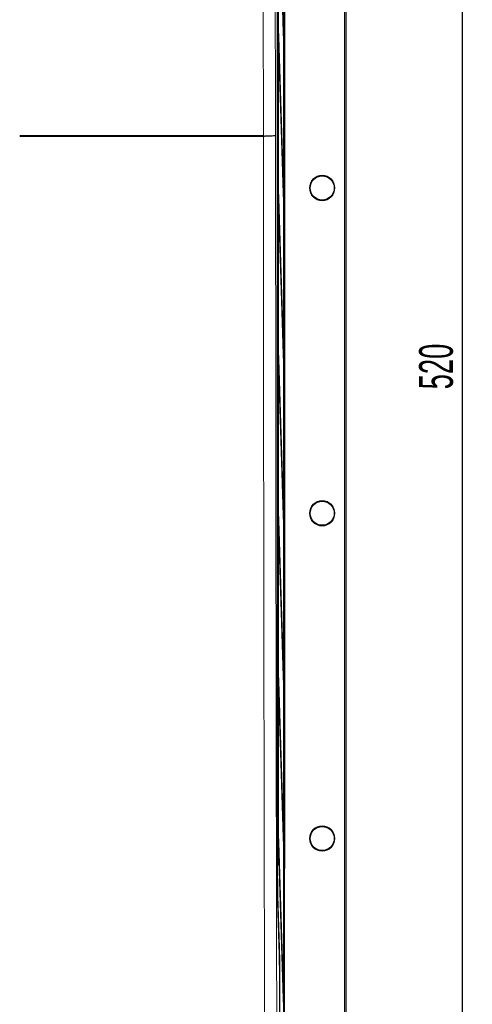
# Model space of a CAD drawing. Header units: millimetres. Extents: x 5 to 418, y 2 to 292.
# Tile 18 of 67: x 97 to 144, y 100 to 202. Entities that reach past the tile are written whole.
import ezdxf

# ---------------------------------------------------------------- set-up
doc = ezdxf.new("R2010")
doc.units = ezdxf.units.MM
doc.layers.add('SLD-0', color=7, linetype='Continuous')
doc.styles.add('SLDTEXTSTYLE1', font='TXT', dxfattribs={"width": 0.605})
doc.dimstyles.new('SLDDIMSTYLE1', dxfattribs={"dimtxt": 3.5, "dimasz": 3.302, "dimexe": 0, "dimexo": 0.0625, "dimgap": 0.875, "dimtad": 1, "dimlfac": 3, "dimrnd": 1e-09, "dimzin": 12, "dimdsep": 46, "dimtxsty": 'SLDTEXTSTYLE1', "dimsah": 1, "dimcen": 0.09, "dimadec": 0, "dimazin": 3, "dimtfac": 1, "dimtofl": 0, "dimtmove": 0, "dimatfit": 3, "dimfxl": 1, "dimfrac": 2, "dimtolj": 1, "dimtzin": 12, "dimarcsym": 0})

# ---------------------------------------------------------------- blocks, each defined once
blk = doc.blocks.new('_D_8')
at = {"layer": 'SLD-0', "color": 7}
for p, q in [((128.96, 254.72), (143.67, 254.72)), ((142.67, 81.39), (142.67, 254.72)), ((128.96, 81.39), (143.67, 81.39))]:
    blk.add_line(p, q, dxfattribs=at)
for points in [[(142.67, 254.72), (142.17, 251.42), (143.18, 251.42)], [(142.67, 81.39), (143.18, 84.69), (142.17, 84.69)]]:
    blk.add_solid(points, dxfattribs=at)
at = {"layer": 'SLD-0', "color": 7, "insert": (138.16, 164.05), "char_height": 3.5, "attachment_point": 1, "rotation": 90, "style": 'SLDTEXTSTYLE1'}
blk.add_mtext('520', dxfattribs=at)

msp = doc.modelspace()

# ---------------------------------------------------------------- linework, layer by layer
at = {"color": 7, "linetype": 'Continuous', "lineweight": 18}
for p, q in [((130.4354, 83.0563), (130.4354, 253.0563)), ((130.6021, 253.0563), (130.6021, 83.0563)), ((123.507, 241.2219), (123.507, 114.4606)), ((124.2418, 239.6447), (124.2418, 114.468)), ((122.0333, 190.2328), (122.0338, 190.2685)), ((122.0338, 190.2685), (122.0338, 190.304)), ((123.4987, 114.4606), (123.507, 114.4606)), ((124.2123, 114.468), (124.2418, 114.468)), ((123.5363, 111.6316), (123.7035, 106.243)), ((123.6974, 105.5457), (123.5318, 110.9343)), ((123.6974, 105.5457), (123.6974, 105.5477)), ((123.7232, 103.2985), (123.7339, 103.2985)), ((123.7339, 103.2985), (123.7339, 91.055))]:
    msp.add_line(p, q, dxfattribs=at)
at = {"color": 7, "linetype": 'Continuous', "lineweight": 25}
for p, q in [((130.6225, 83.0563), (130.6225, 253.0563)), ((124.2123, 90.5424), (124.2123, 246.0554)), ((123.4987, 114.1685), (123.4987, 245.5828)), ((123.5736, 239.6897), (123.5736, 114.823)), ((123.5815, 114.823), (123.5815, 239.6897)), ((124.138, 239.6897), (124.138, 94.0563)), ((124.1459, 94.0563), (124.1459, 239.6897)), ((123.6012, 217.1596), (124.1144, 200.6226)), ((124.1183, 200.9979), (123.6051, 217.5349)), ((123.6051, 200.8682), (123.6012, 200.4929)), ((124.1183, 184.3312), (123.6051, 200.8682)), ((124.1183, 200.9979), (124.1033, 200.9817)), ((124.1144, 200.6226), (124.1183, 200.9979)), ((123.6012, 200.4929), (124.1144, 183.9559)), ((123.6051, 184.2015), (123.6012, 183.8262)), ((123.6012, 183.8262), (124.1144, 167.2893)), ((124.1183, 167.6646), (123.6051, 184.2015)), ((124.1183, 184.3312), (124.1033, 184.315)), ((124.1144, 183.9559), (124.1183, 184.3312)), ((123.6051, 167.5349), (123.6012, 167.1596)), ((123.6012, 167.1596), (124.1144, 150.6226)), ((124.1183, 150.9979), (123.6051, 167.5349)), ((124.1183, 167.6646), (124.1033, 167.6484)), ((124.1144, 167.2893), (124.1183, 167.6646)), ((123.6051, 150.8682), (123.6012, 150.4929)), ((124.1183, 134.3312), (123.6051, 150.8682)), ((124.1183, 150.9979), (124.1033, 150.9817)), ((124.1144, 150.6226), (124.1183, 150.9979)), ((123.6012, 150.4929), (124.1144, 133.9559)), ((123.6051, 134.2015), (123.6012, 133.8262)), ((123.6012, 133.8262), (124.1144, 117.2893)), ((124.1183, 117.6646), (123.6051, 134.2015)), ((124.1183, 134.3312), (124.1033, 134.315)), ((124.1144, 133.9559), (124.1183, 134.3312)), ((123.6051, 117.5349), (123.6012, 117.1596)), ((124.1183, 100.9979), (123.6051, 117.5349)), ((124.1183, 117.6646), (124.1033, 117.6484)), ((124.1144, 117.2893), (124.1183, 117.6646)), ((123.6012, 117.1596), (124.1144, 100.6226)), ((123.5736, 114.823), (123.5815, 114.823)), ((123.6974, 105.5477), (123.5318, 110.9363)), ((123.5318, 110.9343), (123.5318, 110.9363)), ((123.7234, 90.4288), (123.7234, 103.0065)), ((124.1183, 100.9979), (124.1033, 100.9817)), ((124.1144, 100.6226), (124.1183, 100.9979))]:
    msp.add_line(p, q, dxfattribs=at)
at = {"color": 7, "linetype": 'Continuous', "lineweight": 18, "flags": 128}
for points in [[(122.0338, 190.304), (122.0285, 192.5813), (122.0067, 201.8324), (121.9925, 207.8838), (121.9798, 213.2674), (121.9788, 213.6754)], [(123.2399, 213.4929), (123.24, 213.4216), (123.2665, 202.2668), (123.2807, 196.2492), (123.2947, 190.3607)]]:
    msp.add_lwpolyline(points, dxfattribs=at)
at = {"color": 7, "linetype": 'Continuous', "lineweight": 18}
for centre in [(128.1225, 184.8897), (128.1225, 151.223), (128.1225, 117.5563)]:
    msp.add_circle(centre, 1.3167, dxfattribs=at)
at = {"color": 7, "linetype": 'Continuous', "lineweight": 25}
for centre in [(128.1225, 184.8897), (128.1225, 151.223), (128.1225, 117.5563)]:
    msp.add_circle(centre, 1.25, dxfattribs=at)
at = {"color": 7, "linetype": 'Continuous', "lineweight": 18}
msp.add_arc((123.6474, 106.2449), 0.0561, 302.379255, 358.011417, dxfattribs=at)
at = {"color": 7, "linetype": 'Continuous', "lineweight": 25}
msp.add_arc((26.7688, 103.2831), 96.955, 359.836534, 1.337224, dxfattribs=at)
at = {"color": 7, "linetype": 'Continuous', "lineweight": 18}
for centre, major_axis, ratio, start_param, end_param in [((123.5655, 114.4606), (0, 3.2667), 0.01791667, 1.57079633, 2.61799388), ((123.908, 114.4695), (-0.1722, 0.2874), 0.9948398, 3.74698444, 4.17040421), ((123.673, 103.2985), (0, 3.4), 0.01791667, 4.71238898, 5.75958653)]:
    msp.add_ellipse(centre, major_axis=major_axis, ratio=ratio, start_param=start_param, end_param=end_param, dxfattribs=at)
for points, knots in [([(122.0333, 190.2328), (120.3493, 190.2328), (116.9813, 190.2327), (111.5791, 190.2327), (105.8349, 190.2327), (100.7906, 190.2327), (97.7777, 190.2327), (96.7892, 190.2328), (96.7891, 190.2328)], [0, 0, 0, 0, 0.20045337, 0.40090698, 0.6416257, 0.88234407, 0.99999921, 1, 1, 1, 1]), ([(96.7895, 190.3041), (97.7784, 190.3041), (100.7892, 190.3041), (105.8337, 190.3042), (111.577, 190.3042), (116.9807, 190.3041), (120.349, 190.3041), (122.0338, 190.304)], [0, 0, 0, 0, 0.11765132, 0.35820045, 0.59906959, 0.79944239, 1, 1, 1, 1]), ([(122.1727, 90.5652), (122.1588, 96.7223), (122.1348, 107.3937), (122.1066, 122.6197), (122.0847, 136.2148), (122.0664, 149.8256), (122.0517, 163.3667), (122.0403, 176.8362), (122.0356, 185.7673), (122.0333, 190.2328)], [0, 0, 0, 0, 0.1861515, 0.32264079, 0.45913008, 0.59557716, 0.73202423, 0.86601212, 1, 1, 1, 1]), ([(123.2947, 190.3607), (123.297, 185.8843), (123.3017, 176.9316), (123.3131, 163.4461), (123.3278, 149.9054), (123.3462, 136.3116), (123.3681, 122.7335), (123.3963, 107.5264), (123.4204, 96.8683), (123.4343, 90.7189)], [0, 0, 0, 0, 0.13434802, 0.26869597, 0.4050088, 0.54132163, 0.67767664, 0.81403165, 1, 1, 1, 1])]:
    msp.add_open_spline(points, degree=3, knots=knots, dxfattribs=at)
at = {"color": 7, "linetype": 'Continuous', "lineweight": 25}
for points, knots in [([(122.0339, 190.2686), (122.1656, 190.2689), (122.4289, 190.2696), (122.7928, 190.2837), (123.0813, 190.3058), (123.2517, 190.3324), (123.2923, 190.3516), (123.2946, 190.3604), (123.2947, 190.3607)], [0, 0, 0, 0, 0.20601599, 0.41202831, 0.61815317, 0.82455005, 0.99366045, 1, 1, 1, 1]), ([(123.5318, 110.9343), (123.5257, 111.1798), (123.5136, 111.6707), (123.5039, 112.6205), (123.4994, 113.4684), (123.4989, 113.9324), (123.4987, 114.1685)], [0, 0, 0, 0, 0.32178498, 0.64356995, 0.81867733, 1, 1, 1, 1])]:
    msp.add_open_spline(points, degree=3, knots=knots, dxfattribs=at)

# ---------------------------------------------------------------- dimensions: what is measured, and where the dimension line sits
at = {"layer": 'SLD-0', "color": 7}
dim = msp.add_linear_dim(base=(142.6732, 254.723), p1=(128.9558, 81.3897), p2=(128.9558, 254.723), angle=90, dimstyle='SLDDIMSTYLE1', dxfattribs=at)
dim.commit()
dim.dimension.update_dxf_attribs({"geometry": '_D_8', "text_midpoint": (142.6732, 168.0563), "dimtype": 160})

doc.saveas('drawing.dxf')
